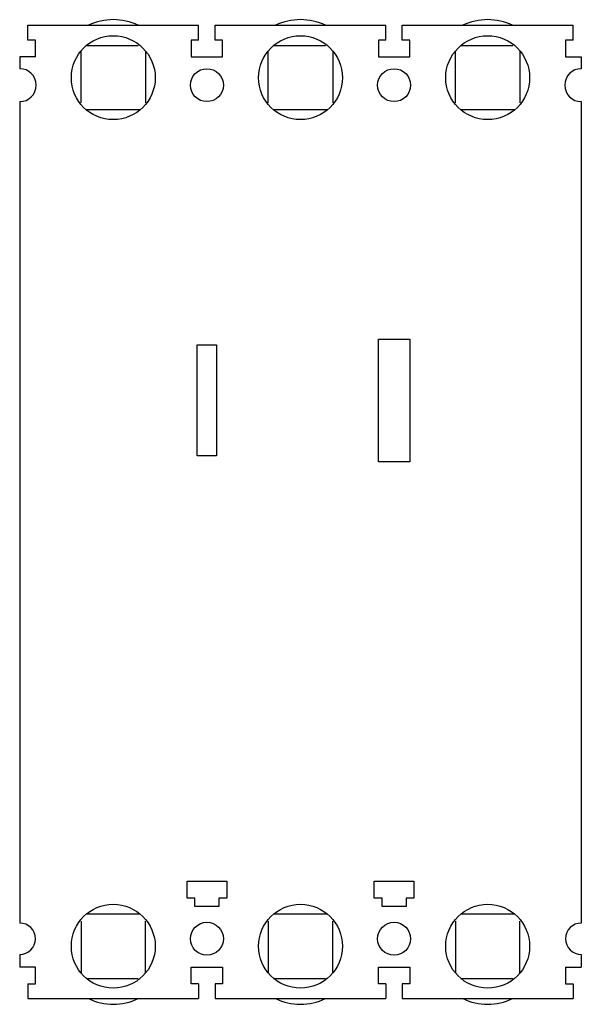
# Model space of a CAD drawing. Header units: millimetres. Extents: x 17 to 92, y 10 to 142.
import ezdxf

# ---------------------------------------------------------------- set-up
doc = ezdxf.new("R2010")
doc.units = ezdxf.units.MM
doc.header["$LTSCALE"] = 9.933621
doc.layers.get('0').update_dxf_attribs({"linetype": 'CONTINUOUS'})

msp = doc.modelspace()

# ---------------------------------------------------------------- linework, layer by layer
at = {"color": 7, "linetype": 'Continuous'}
for p, q in [((18.22, 138.92), (18.22, 140.92)), ((18.22, 140.92), (41.02, 140.92)), ((41.02, 138.92), (41.02, 140.92)), ((43.22, 138.92), (43.22, 140.92)), ((43.22, 140.92), (66.02, 140.92)), ((66.02, 138.92), (66.02, 140.92)), ((68.22, 138.92), (68.22, 140.92)), ((68.22, 140.92), (91.02, 140.92)), ((91.02, 138.92), (91.02, 140.92)), ((19.22, 138.92), (18.22, 138.92)), ((19.22, 136.72), (19.22, 138.92)), ((26.03, 138.22), (32.96, 138.22)), ((40.02, 138.92), (40.02, 136.72)), ((41.02, 138.92), (40.02, 138.92)), ((44.22, 138.92), (43.22, 138.92)), ((44.22, 136.72), (44.22, 138.92)), ((51.03, 138.22), (57.96, 138.22)), ((65.02, 138.92), (65.02, 136.72)), ((66.02, 138.92), (65.02, 138.92)), ((69.22, 138.92), (68.22, 138.92)), ((69.22, 136.72), (69.22, 138.92)), ((76.03, 138.22), (82.96, 138.22)), ((90.02, 138.92), (90.02, 136.72)), ((91.02, 138.92), (90.02, 138.92)), ((25.32, 130.57), (25.32, 137.5)), ((33.92, 137.47), (33.92, 130.57)), ((50.32, 130.57), (50.32, 137.5)), ((58.92, 137.47), (58.92, 130.57)), ((75.32, 130.57), (75.32, 137.5)), ((83.92, 137.47), (83.92, 130.57)), ((17.12, 136.72), (17.12, 135.12)), ((19.22, 136.72), (17.12, 136.72)), ((40.02, 136.72), (44.22, 136.72)), ((65.02, 136.72), (69.22, 136.72)), ((90.02, 136.72), (92.12, 136.72)), ((92.12, 136.72), (92.12, 135.12)), ((17.12, 130.72), (17.12, 21.02)), ((92.12, 130.72), (92.12, 21.02)), ((33.21, 129.62), (26.03, 129.62)), ((58.21, 129.62), (51.03, 129.62)), ((83.21, 129.62), (76.03, 129.62)), ((65.02, 82.62), (65.02, 99.02)), ((65.02, 99.02), (69.22, 99.02)), ((69.22, 99.02), (69.22, 82.62)), ((40.82, 83.42), (40.82, 98.22)), ((40.82, 98.22), (43.42, 98.22)), ((43.42, 98.22), (43.42, 83.42)), ((43.42, 83.42), (40.82, 83.42)), ((69.22, 82.62), (65.02, 82.62)), ((39.47, 26.62), (44.77, 26.62)), ((39.47, 24.32), (39.47, 26.62)), ((44.77, 26.62), (44.77, 24.32)), ((64.47, 26.62), (69.77, 26.62)), ((64.47, 24.32), (64.47, 26.62)), ((69.77, 26.62), (69.77, 24.32)), ((40.52, 24.32), (39.47, 24.32)), ((40.52, 23.22), (40.52, 24.32)), ((44.77, 24.32), (43.72, 24.32)), ((43.72, 24.32), (43.72, 23.22)), ((65.52, 24.32), (64.47, 24.32)), ((65.52, 23.22), (65.52, 24.32)), ((69.77, 24.32), (68.72, 24.32)), ((68.72, 24.32), (68.72, 23.22)), ((43.72, 23.22), (40.52, 23.22)), ((68.72, 23.22), (65.52, 23.22)), ((25.32, 21.26), (25.32, 14.33)), ((33.21, 22.22), (26.03, 22.22)), ((33.92, 14.36), (33.92, 21.26)), ((50.32, 21.26), (50.32, 14.33)), ((58.21, 22.22), (51.03, 22.22)), ((58.92, 14.36), (58.92, 21.26)), ((75.32, 21.26), (75.32, 14.33)), ((83.21, 22.22), (76.03, 22.22)), ((83.92, 14.36), (83.92, 21.26)), ((17.12, 16.82), (17.12, 15.12)), ((92.12, 16.82), (92.12, 15.12)), ((19.22, 15.12), (17.12, 15.12)), ((19.22, 12.92), (19.22, 15.12)), ((40.02, 15.12), (44.22, 15.12)), ((40.02, 12.92), (40.02, 15.12)), ((44.22, 15.12), (44.22, 12.92)), ((65.02, 15.12), (69.22, 15.12)), ((65.02, 12.92), (65.02, 15.12)), ((69.22, 15.12), (69.22, 12.92)), ((90.02, 15.12), (92.12, 15.12)), ((90.02, 15.12), (90.02, 12.92)), ((26.03, 13.62), (32.96, 13.62)), ((51.03, 13.62), (57.96, 13.62)), ((76.03, 13.62), (82.96, 13.62)), ((18.22, 12.92), (19.22, 12.92)), ((18.22, 12.92), (18.22, 10.92)), ((41.02, 12.92), (40.02, 12.92)), ((41.02, 12.92), (41.02, 10.92)), ((44.22, 12.92), (43.22, 12.92)), ((43.22, 12.92), (43.22, 10.92)), ((66.02, 12.92), (65.02, 12.92)), ((66.02, 12.92), (66.02, 10.92)), ((69.22, 12.92), (68.22, 12.92)), ((68.22, 12.92), (68.22, 10.92)), ((90.02, 12.92), (91.02, 12.92)), ((91.02, 12.92), (91.02, 10.92)), ((18.22, 10.92), (41.02, 10.92)), ((43.22, 10.92), (66.02, 10.92)), ((68.22, 10.92), (91.02, 10.92))]:
    msp.add_line(p, q, dxfattribs=at)
for centre, radius in [((29.62, 133.92), 5.6), ((54.62, 133.92), 5.6), ((79.62, 133.92), 5.6), ((42.12, 132.92), 2.2), ((67.12, 132.92), 2.2), ((29.62, 17.92), 5.6), ((54.62, 17.92), 5.6), ((79.62, 17.92), 5.6), ((42.12, 18.92), 2.2), ((67.12, 18.92), 2.2)]:
    msp.add_circle(centre, radius, dxfattribs=at)
for centre, radius, start, end in [((29.62, 133.92), 7.75, 64.5854, 115.4146), ((54.62, 133.92), 7.75, 64.5854, 115.4146), ((79.62, 133.92), 7.75, 64.5854, 115.4146), ((17.12, 132.92), 2.2, 270, 90), ((92.12, 132.92), 2.2, 90, 270), ((17.12, 18.92), 2.1, 270, 90), ((92.12, 18.92), 2.1, 90, 270), ((29.62, 17.92), 7.75, 244.5854, 295.4146), ((54.62, 17.92), 7.75, 244.5854, 295.4146), ((79.62, 17.92), 7.75, 244.5854, 295.4146)]:
    msp.add_arc(centre, radius, start, end, dxfattribs=at)

doc.saveas('drawing.dxf')
